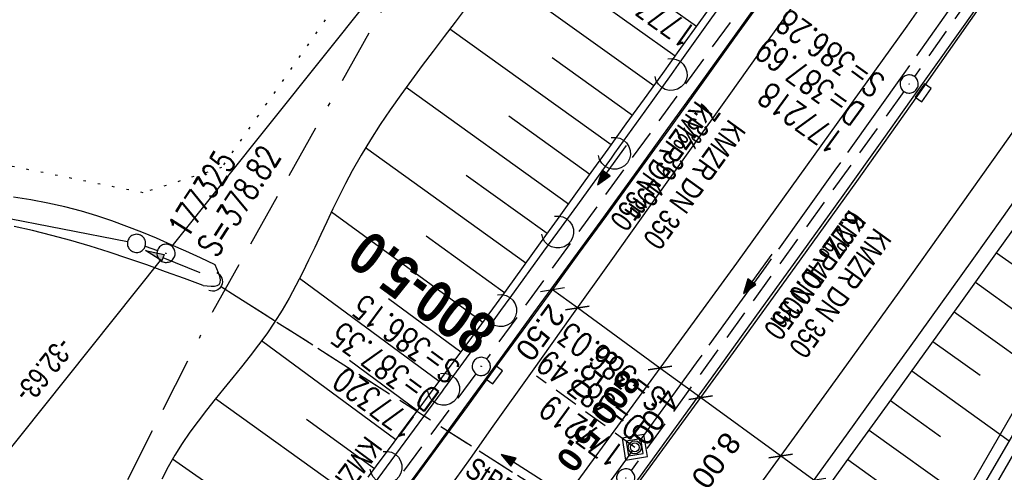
# Model space of a CAD drawing. Extents: x 508656 to 509297, y 448622 to 449584.
# Tile 16 of 53: x 508817 to 508898, y 448850 to 448887. Entities that reach past the tile are written whole.
import ezdxf
from ezdxf.enums import TextEntityAlignment as Align

# ---------------------------------------------------------------- set-up
doc = ezdxf.new("R2010")
doc.units = 0
doc.header["$LTSCALE"] = 10
doc.header["$MEASUREMENT"] = 0
for name, pattern in [('ACAD_ISO16W100', [73, 15, -6.5, 15, -6.5, 15, -7, 1, -7]), ('ACHSE', [5.5, 4, -0.5, 0.5, -0.5]), ('AUSGEZOGEN', [0]), ('LT00', [0]), ('LT12', [0.4, 0.3, -0.1]), ('LT17', [0.15, 0.1, -0.05]), ('PUNKTX2_STR', [0.6, 0.1, -0.5]), ('STRICHLINIE2', [0.375, 0.25, -0.125])]:
    doc.linetypes.add(name, pattern=pattern)
doc.layers.get('0').update_dxf_attribs({"linetype": 'LT00'})
for name, color, linetype in [('--EK_FBR', 250, 'LT00'), ('--EK_Halt-Pfeil', 4, 'LT00'), ('--EK_Haltung', 7, 'STRICHLINIE2'), ('--EK_Haltung-Text', 140, 'LT00'), ('--EK_Schacht-Text', 5, 'LT00'), ('--EK_STATIONSZEICHEN', 19, 'LT00'), ('--EK_STATIONSZEICHEN_NR', 19, 'LT17'), ('--EL_DFK_AB_L', 21, 'LT00'), ('--EL_DFK_AB_P', 7, 'LT00'), ('--EL_Halt-Pfeil', 4, 'LT00'), ('--EL_Haltung', 182, 'STRICHLINIE2'), ('--EL_Haltung-Text', 182, 'LT00'), ('--WASSER_GRENZE', 180, 'PUNKTX2_STR'), ('-AX-093', 35, 'ACHSE'), ('-STATIONSZEICHEN', 19, 'LT00'), ('-STATIONZEICHEN_NR', 19, 'LT00'), ('ABSTAND', 8, 'LT00'), ('BAB-KABEL', 220, 'ACAD_ISO16W100'), ('BEMAßUNG', 255, 'Continuous'), ('DFK_AB_L', 21, 'LT00'), ('DFK_AB_P', 7, 'LT00'), ('DFK_GZPKT', 250, 'LT00'), ('DFK_KATASTER', 250, 'LT00'), ('DL', 182, 'LT12'), ('DL_PFEIL', 201, 'LT00'), ('DL_TEXT', 182, 'LT00'), ('PFEIL', 140, 'AUSGEZOGEN'), ('V124_AFBR_BAB', 250, 'LT00'), ('V124_BOESCH', 250, 'LT00'), ('V124_BOSCHUNG', 250, 'LT00'), ('V124_GRABEN', 250, 'LT00'), ('V124_H_BORD', 8, 'LT00'), ('V124_KA_PRUF', 182, 'LT00'), ('V124_LAERM', 11, 'LT00'), ('V124_LD_MARK', 250, 'LT00'), ('V124_SINKK', 182, 'LT00'), ('V124_UK_DURCH', 182, 'LT00'), ('V124_ZAUN', 40, 'LT00')]:
    doc.layers.add(name, color=color, linetype=linetype)
doc.styles.add('Arial', font='ARIAL.TTF')
doc.styles.add('Haltungsbeschriftung', font='ARIAL.TTF', dxfattribs={"width": 0.75})
doc.styles.add('Knoten', font='ARIALBD.TTF', dxfattribs={"width": 0.8, "height": 1.8})
doc.styles.add('schachtbeschriftung', font='romans.shx', dxfattribs={"width": 0.75, "height": 2})
doc.styles.get("Standard").update_dxf_attribs({"font": 'ARIAL.TTF'})

# ---------------------------------------------------------------- blocks, each defined once
blk = doc.blocks.new('SYMB7010')
at = {"color": 0, "linetype": 'ByBlock'}
for points in [[(-0.031408, 0.499213), (-0.093728, 0.49134), (-0.15457, 0.475719), (-0.212975, 0.452595), (-0.268021, 0.422333), (-0.31884, 0.385411), (-0.36463, 0.342411), (-0.40467, 0.29401), (-0.438329, 0.240973), (-0.465074, 0.184136), (-0.484486, 0.124395), (-0.496256, 0.062692), (-0.5002, 0)], [(-0.5002, 0), (-0.496256, -0.062692), (-0.484486, -0.124395), (-0.465075, -0.184136), (-0.438329, -0.240973), (-0.404671, -0.29401), (-0.36463, -0.342411), (-0.31884, -0.385411), (-0.268021, -0.422333), (-0.212975, -0.452595), (-0.154571, -0.475719), (-0.093728, -0.49134), (-0.031408, -0.499213), (0.031408, -0.499213)], [(0.5002, 0), (0.496256, 0.062692), (0.484485, 0.124395), (0.465074, 0.184136), (0.438329, 0.240973), (0.40467, 0.29401), (0.36463, 0.342411), (0.31884, 0.385411), (0.268021, 0.422333), (0.212975, 0.452595), (0.15457, 0.475719), (0.093728, 0.49134), (0.031408, 0.499213), (-0.031408, 0.499213)], [(0.031408, -0.499213), (0.093728, -0.491341), (0.15457, -0.475719), (0.212975, -0.452595), (0.268021, -0.422333), (0.31884, -0.385411), (0.36463, -0.342411), (0.404671, -0.294011), (0.438329, -0.240974), (0.465075, -0.184136), (0.484486, -0.124395), (0.496256, -0.062692), (0.500201, 0)]]:
    blk.add_lwpolyline(points, dxfattribs=at)
blk = doc.blocks.new('SYMB0003')
at = {"color": 0, "linetype": 'ByBlock'}
for p, q in [((-0.015712, 0), (0.010166, 0.012015)), ((0, -0.021257), (-0.015712, 0)), ((0.010166, 0.012015), (0, -0.021257))]:
    blk.add_line(p, q, dxfattribs=at)
for points in [[(-0.031395, 0.499013), (-0.093691, 0.491144), (-0.154509, 0.475528), (-0.21289, 0.452414), (-0.267913, 0.422164), (-0.318712, 0.385257), (-0.364484, 0.342274), (-0.404509, 0.293893), (-0.438154, 0.240877), (-0.464888, 0.184062), (-0.484292, 0.124345), (-0.496058, 0.062667), (-0.5, 0)], [(-0.5, 0), (-0.496058, -0.062667), (-0.484292, -0.124345), (-0.464888, -0.184062), (-0.438154, -0.240877), (-0.404509, -0.293893), (-0.364485, -0.342274), (-0.318712, -0.385257), (-0.267914, -0.422164), (-0.21289, -0.452414), (-0.154509, -0.475529), (-0.093691, -0.491144), (-0.031395, -0.499014), (0.031395, -0.499014)], [(0.5, 0), (0.496057, 0.062667), (0.484292, 0.124345), (0.464888, 0.184062), (0.438153, 0.240877), (0.404509, 0.293893), (0.364484, 0.342274), (0.318712, 0.385257), (0.267913, 0.422164), (0.21289, 0.452414), (0.154509, 0.475528), (0.093691, 0.491144), (0.031395, 0.499013), (-0.031395, 0.499013)], [(0.031395, -0.499014), (0.093691, -0.491144), (0.154509, -0.475529), (0.21289, -0.452414), (0.267914, -0.422164), (0.318712, -0.385257), (0.364485, -0.342274), (0.404509, -0.293893), (0.438154, -0.240877), (0.464889, -0.184062), (0.484292, -0.124345), (0.496058, -0.062667), (0.5, 0)]]:
    blk.add_lwpolyline(points, dxfattribs=at)
blk = doc.blocks.new('Pfreil3')
at = {"layer": 'PFEIL'}
blk.add_hatch(color=256, dxfattribs=at).paths.add_polyline_path([(-1.549, 0.273), (-1.549, -0.273), (0, 0)])
for p, q in [((-1.549, 0), (-4.831, 0)), ((-1.549, -0.273), (-1.549, 0.273)), ((-1.549, 0.273), (0, 0)), ((0, 0), (-1.549, -0.273))]:
    blk.add_line(p, q, dxfattribs=at)
blk = doc.blocks.new('SYMB7122')
at = {"color": 0, "linetype": 'ByBlock'}
for points in [[(-0.109975, -0.002365), (-0.106745, 0.026562), (-0.096041, 0.053629), (-0.078613, 0.076941), (-0.055681, 0.094866), (-0.028851, 0.106149), (0, 0.11)], [(0, 0.11), (0.028851, 0.106149), (0.055681, 0.094866), (0.078613, 0.076941), (0.096041, 0.053629), (0.106745, 0.026562), (0.109975, -0.002365)], [(-0.075234, -0.080249), (-0.093647, -0.057708), (-0.105504, -0.031126), (-0.109975, -0.002365)], [(0.109975, -0.002365), (0.105504, -0.031126), (0.093647, -0.057708), (0.075234, -0.080249)]]:
    blk.add_lwpolyline(points, dxfattribs=at)
blk = doc.blocks.new('SYMB0652')
at = {"color": 0, "linetype": 'ByBlock'}
blk.add_lwpolyline([(-0.15, -0.075), (0.15, -0.075), (0.15, 0.075), (-0.15, 0.075), (-0.15, -0.075)], dxfattribs=at)
blk = doc.blocks.new('SYMB1107')
at = {"color": 0, "linetype": 'ByBlock'}
for points in [[(-0.2, 0), (-0.196157, 0.039018), (-0.184776, 0.076537), (-0.166294, 0.111114), (-0.141421, 0.141421), (-0.111114, 0.166294), (-0.076537, 0.184776), (-0.039018, 0.196157), (0, 0.2)], [(0, 0.2), (0.039018, 0.196157), (0.076537, 0.184776), (0.111114, 0.166294), (0.141421, 0.141421), (0.166294, 0.111114), (0.184776, 0.076537), (0.196157, 0.039018), (0.2, 0)]]:
    blk.add_lwpolyline(points, dxfattribs=at)
blk = doc.blocks.new('SYMB0070')
at = {"color": 0, "linetype": 'ByBlock'}
for p, q in [((-0.5, 0), (0.2, 0)), ((0.5, 0), (0.2, 0.1)), ((0.2, 0.1), (0.2, 0)), ((0.468, 0), (0.21, 0.086)), ((0.21, 0.086), (0.21, -0.086)), ((0.21, -0.086), (0.468, 0)), ((0.22, -0.072), (0.437, 0)), ((0.23, -0.058), (0.405, 0)), ((0.24, -0.045), (0.374, 0)), ((0.342, 0), (0.25, 0.031)), ((0.25, 0.031), (0.25, -0.031)), ((0.25, -0.031), (0.342, 0)), ((0.26, -0.017), (0.31, 0)), ((0.27, -0.003), (0.279, 0))]:
    blk.add_line(p, q, dxfattribs=at)
for points in [[(0.2, 0), (0.2, -0.1), (0.5, 0)], [(0.437, 0), (0.22, 0.072), (0.22, -0.072)], [(0.405, 0), (0.23, 0.058), (0.23, -0.058)], [(0.374, 0), (0.24, 0.045), (0.24, -0.045)], [(0.31, 0), (0.26, 0.017), (0.26, -0.017)], [(0.279, 0), (0.27, 0.003), (0.27, -0.003)]]:
    blk.add_lwpolyline(points, dxfattribs=at)
blk = doc.blocks.new('_Oblique')
at = {"color": 0, "linetype": 'ByBlock', "lineweight": -2}
blk.add_line((-0.5, -0.5), (0.5, 0.5), dxfattribs=at)
blk = doc.blocks.new('Netzknoten_SYMB')
at = {"flags": 128}
blk.add_lwpolyline([(0, -0.864), (0.864, 0), (0, 0.864), (-0.864, 0)], close=True, dxfattribs=at)
blk.add_circle((0, 0), 0.36)

msp = doc.modelspace()

# ---------------------------------------------------------------- linework, layer by layer
at = {"layer": '--EK_FBR', "color": 2}
for points in [[(508945.629, 448969.847), (508939.75, 448960.365), (508930.023, 448945.167), (508916.991, 448925.409), (508903.172, 448905.098), (508890.102, 448886.371), (508876.08, 448866.836), (508862.507, 448848.197), (508848.073, 448828.465), (508840.687, 448818.338), (508837.66, 448814.347), (508830.769, 448805.101), (508823.885, 448796.015), (508815.239, 448784.58), (508801.192, 448765.902), (508786.067, 448745.698), (508771.843, 448726.472), (508757.47, 448706.792), (508750.706, 448697.423)], [(508841.379, 448812.562), (508843.804, 448815.832), (508846.227, 448819.104), (508849.24, 448823.18), (508852.249, 448827.26), (508855.254, 448831.342), (508858.256, 448835.427), (508861.257, 448839.512), (508864.182, 448843.497), (508867.104, 448847.484), (508870.023, 448851.474), (508872.935, 448855.469), (508875.841, 448859.468), (508880.926, 448866.512), (508885.983, 448873.575), (508891.011, 448880.66), (508895.357, 448886.834), (508899.681, 448893.023)]]:
    msp.add_lwpolyline(points, dxfattribs=at)
at = {"layer": '--EK_FBR'}
for points in [[(508849.242, 448848.608), (508851.579, 448851.816), (508853.917, 448855.024), (508856.216, 448858.175), (508858.515, 448861.325), (508860.814, 448864.475), (508863.111, 448867.627), (508865.405, 448870.781), (508867.696, 448873.937), (508870.456, 448877.754), (508873.208, 448881.577), (508875.951, 448885.406), (508878.685, 448889.243)], [(508900.611, 448874.306), (508898.042, 448870.686), (508895.465, 448867.072), (508892.882, 448863.462), (508890.295, 448859.855), (508887.705, 448856.25), (508885.114, 448852.646), (508883.041, 448849.762), (508880.966, 448846.878)]]:
    msp.add_lwpolyline(points, dxfattribs=at)
at = {"layer": '--EK_Haltung'}
for p, q in [((508912.689, 448913.632), (508890.737, 448882.225)), ((508877.751, 448889.729), (508855.506, 448858.935)), ((508889.87, 448881), (508867.397, 448849.741)), ((508898.109, 448823.79), (508833.58, 448864.923)), ((508854.62, 448857.724), (508839.117, 448836.802))]:
    msp.add_line(p, q, dxfattribs=at)
at = {"layer": '--EK_STATIONSZEICHEN_NR', "ltscale": 2}
msp.add_line((508867.704, 448851.655), (508859.612, 448857.531), dxfattribs=at)
at = {"layer": '--EL_DFK_AB_L'}
for p, q in [((508874.223, 448924.212), (508829.568, 448868.235)), ((508809.228, 448842.715), (508828.633, 448867.061))]:
    msp.add_line(p, q, dxfattribs=at)
at = {"layer": '--EL_Haltung'}
for p, q in [((508912.689, 448913.632), (508890.737, 448882.225)), ((508877.751, 448889.729), (508855.506, 448858.935)), ((508889.87, 448881), (508867.397, 448849.741)), ((508898.109, 448823.79), (508833.58, 448864.923)), ((508854.62, 448857.724), (508839.117, 448836.802))]:
    msp.add_line(p, q, dxfattribs=at)
at = {"layer": '--WASSER_GRENZE', "ltscale": 0.2}
for p, q in [((508855.991, 448906.549), (508833.681, 448874.721)), ((508827.21, 448872.64), (508769.05, 448884.378)), ((508833.681, 448874.721), (508827.21, 448872.64))]:
    msp.add_line(p, q, dxfattribs=at)
at = {"layer": '-AX-093', "ltscale": 0.2}
msp.add_lwpolyline([(508944.336, 448963.763), (508939.113, 448955.487), (508933.834, 448947.248), (508928.499, 448939.044), (508923.113, 448930.874), (508917.679, 448922.736), (508912.198, 448914.63), (508906.674, 448906.552), (508901.109, 448898.503), (508895.506, 448890.48), (508889.868, 448882.482), (508884.197, 448874.507), (508878.496, 448866.553), (508872.767, 448858.62), (508867.013, 448850.704), (508861.237, 448842.806), (508855.44, 448834.921), (508849.626, 448827.05), (508843.797, 448819.19), (508837.955, 448811.339), (508832.103, 448803.496), (508826.244, 448795.659)], dxfattribs=at)
at = {"layer": 'BAB-KABEL', "ltscale": 0.03, "flags": 128}
msp.add_lwpolyline([(509108.573, 449550.725), (509108.555, 449549.914), (509107.923, 449539.685), (509107.542, 449523.737), (509106.023, 449504.505), (509103.027, 449469.794), (509099.689, 449441.648), (509096.193, 449417.967), (509091.426, 449386.81), (509087.449, 449364.561), (509073.798, 449340.609), (509065.653, 449326.084), (509057.693, 449300.149), (509049.552, 449273.993), (509041.415, 449242.623), (509046.433, 449233.113), (509037.953, 449223.257), (509025.311, 449191.332), (509014.573, 449162.417), (509007.467, 449145.09), (509000.027, 449125.034), (508990.328, 449099.728), (508968.681, 449052.617), (508956.383, 449026.625), (508943.193, 449006.537), (508939.163, 449000.145), (508916.248, 448963.752), (508910.658, 448958.257), (508886.526, 448934.14), (508866.425, 448912.558), (508852.808, 448898.73), (508848.226, 448890.1), (508832.927, 448862.84), (508820.417, 448838.043), (508819.404, 448835.445), (508822.64, 448825.297), (508822.418, 448824.293), (508817.73, 448816.932), (508806.456, 448816.821), (508794.738, 448812.137), (508784.999, 448797.187), (508766.925, 448769.699), (508761.413, 448761.665), (508751.074, 448746.056), (508734.064, 448723.741), (508723.724, 448711.345), (508722.677, 448710.036)], dxfattribs=at)
at = {"layer": 'BEMAßUNG'}
for p, q in [((508862.982, 448863.144), (508860.933, 448864.639)), ((508869.782, 448858.188), (508862.982, 448863.144)), ((508873.134, 448855.745), (508869.782, 448858.188)), ((508879.715, 448850.948), (508873.134, 448855.745)), ((508882.452, 448848.954), (508879.715, 448850.948))]:
    msp.add_line(p, q, dxfattribs=at)
at = {"layer": 'DFK_AB_L'}
for p, q in [((508874.223, 448924.212), (508829.568, 448868.235)), ((508809.228, 448842.715), (508828.633, 448867.061))]:
    msp.add_line(p, q, dxfattribs=at)
at = {"layer": 'DFK_KATASTER'}
for p, q in [((508772.946, 448879.035), (508825.935, 448868.614)), ((508827.381, 448868.228), (508828.39, 448867.89))]:
    msp.add_line(p, q, dxfattribs=at)
at = {"layer": 'DL'}
msp.add_line((508898.109, 448823.79), (508833.58, 448864.923), dxfattribs=at)
at = {"layer": 'V124_AFBR_BAB', "color": 0}
for points in [[(508945.629, 448969.847), (508939.75, 448960.365), (508930.023, 448945.167), (508916.991, 448925.409), (508903.172, 448905.098), (508890.102, 448886.371), (508876.08, 448866.836), (508862.507, 448848.197), (508848.073, 448828.465), (508840.687, 448818.338), (508837.66, 448814.347), (508830.769, 448805.101), (508823.885, 448796.015), (508815.239, 448784.58), (508801.192, 448765.902), (508786.067, 448745.698), (508771.843, 448726.472), (508757.47, 448706.792), (508750.706, 448697.423)], [(508841.379, 448812.562), (508843.804, 448815.832), (508846.227, 448819.104), (508849.24, 448823.18), (508852.249, 448827.26), (508855.254, 448831.342), (508858.256, 448835.427), (508861.257, 448839.512), (508864.182, 448843.497), (508867.104, 448847.484), (508870.023, 448851.474), (508872.935, 448855.469), (508875.841, 448859.468), (508880.926, 448866.512), (508885.983, 448873.575), (508891.011, 448880.66), (508895.357, 448886.834), (508899.681, 448893.023)]]:
    msp.add_lwpolyline(points, dxfattribs=at)
at = {"layer": 'V124_AFBR_BAB'}
for points in [[(508849.242, 448848.608), (508851.579, 448851.816), (508853.917, 448855.024), (508856.216, 448858.175), (508858.515, 448861.325), (508860.814, 448864.475), (508863.111, 448867.627), (508865.405, 448870.781), (508867.696, 448873.937), (508870.456, 448877.754), (508873.208, 448881.577), (508875.951, 448885.406), (508878.685, 448889.243)], [(508900.611, 448874.306), (508898.042, 448870.686), (508895.465, 448867.072), (508892.882, 448863.462), (508890.295, 448859.855), (508887.705, 448856.25), (508885.114, 448852.646), (508883.041, 448849.762), (508880.966, 448846.878)]]:
    msp.add_lwpolyline(points, dxfattribs=at)
at = {"layer": 'V124_BOESCH'}
for points in [[(508845.76, 448849.195), (508846.742, 448850.536), (508847.742, 448851.891), (508848.754, 448853.255), (508849.775, 448854.626), (508850.8, 448856.002), (508851.824, 448857.378), (508852.843, 448858.752), (508854.291, 448860.718), (508855.723, 448862.674), (508857.14, 448864.623), (508858.546, 448866.565), (508859.944, 448868.503), (508861.336, 448870.438), (508862.726, 448872.372), (508864.116, 448874.306), (508865.509, 448876.242), (508867.005, 448878.316), (508868.504, 448880.393), (508870.005, 448882.475), (508871.504, 448884.561), (508872.999, 448886.652), (508874.487, 448888.747)], [(508853.821, 448887.912), (508852.917, 448886.712), (508852.009, 448885.516), (508851.102, 448884.321), (508850.2, 448883.125), (508849.308, 448881.923), (508848.431, 448880.714), (508847.573, 448879.494), (508846.74, 448878.259), (508845.935, 448877.008), (508845.163, 448875.737), (508844.429, 448874.442), (508843.883, 448873.412), (508843.358, 448872.369), (508842.848, 448871.317), (508842.347, 448870.259), (508841.85, 448869.198), (508841.353, 448868.137), (508840.848, 448867.079), (508840.331, 448866.029), (508839.796, 448864.989), (508839.238, 448863.963), (508838.652, 448862.953), (508838.031, 448861.963), (508837.391, 448861.022), (508836.72, 448860.099), (508836.026, 448859.19), (508835.315, 448858.292), (508834.593, 448857.4), (508833.868, 448856.512), (508833.146, 448855.622), (508832.434, 448854.727), (508831.74, 448853.823), (508831.069, 448852.907), (508830.428, 448851.974), (508829.825, 448851.021), (508829.266, 448850.043), (508828.758, 448849.037)], [(508882.466, 448846.745), (508885.488, 448850.949), (508888.511, 448855.155), (508891.535, 448859.364), (508894.557, 448863.575), (508897.576, 448867.789), (508900.59, 448872.007)]]:
    msp.add_lwpolyline(points, dxfattribs=at)
at = {"layer": 'V124_BOSCHUNG'}
for p, q in [((508872.79, 448886.358), (508859.459, 448895.84)), ((508869.267, 448881.452), (508856.043, 448890.955)), ((508871.028, 448883.897), (508864.395, 448888.648)), ((508865.757, 448876.586), (508852.476, 448886.13)), ((508867.512, 448879.019), (508860.896, 448883.774)), ((508862.254, 448871.715), (508848.875, 448881.33)), ((508864.005, 448874.151), (508857.333, 448878.945)), ((508858.741, 448866.834), (508845.535, 448876.358)), ((508860.502, 448869.279), (508853.827, 448874.077)), ((508855.184, 448861.936), (508842.722, 448871.053)), ((508856.966, 448864.382), (508850.514, 448869.069)), ((508897.512, 448867.701), (508904.622, 448862.604)), ((508851.599, 448857.076), (508840.103, 448865.581)), ((508895.766, 448865.261), (508899.434, 448862.632)), ((508853.393, 448859.497), (508847.413, 448863.903)), ((508894.018, 448862.823), (508901.583, 448857.4)), ((508848.017, 448852.262), (508836.969, 448860.435)), ((508892.269, 448860.386), (508896.166, 448857.592)), ((508849.8, 448854.659), (508844.223, 448858.801)), ((508890.519, 448857.949), (508898.544, 448852.196)), ((508844.536, 448847.505), (508833.17, 448855.652)), ((508888.768, 448855.513), (508892.897, 448852.553)), ((508846.26, 448849.879), (508840.683, 448853.956)), ((508887.017, 448853.077), (508895.501, 448846.995)), ((508841.163, 448842.67), (508829.626, 448850.683)), ((508885.266, 448850.641), (508889.616, 448847.523))]:
    msp.add_line(p, q, dxfattribs=at)
at = {"layer": 'V124_GRABEN'}
for points in [[(508887.127, 448830.91), (508897.075, 448847.919), (508907.217, 448865.479), (508918.03, 448883.296), (508930.645, 448906.098), (508931.702, 448906.719), (508949.178, 448920.51), (508959.236, 448928.238), (508965.324, 448933.349), (508976.698, 448943.593), (508988.054, 448956.792), (508997.843, 448972.493), (509005.477, 448988.184)], [(508941.712, 448933.262), (508940.202, 448930.951), (508938.705, 448928.634), (508937.215, 448926.31), (508935.732, 448923.984), (508934.251, 448921.655), (508931.419, 448915.658), (508930.763, 448914.797), (508930.181, 448913.884), (508929.676, 448912.927), (508929.253, 448911.931), (508928.913, 448910.903), (508929.131, 448909.778), (508929.455, 448908.679), (508929.881, 448907.615), (508929.213, 448905.995), (508917.089, 448883.692), (508906.48, 448865.788), (508895.934, 448847.725), (508886.278, 448831.437)], [(508833.149, 448866.711), (508831.944, 448867.268), (508830.738, 448867.82), (508829.529, 448868.362), (508828.316, 448868.888), (508827.098, 448869.394), (508825.873, 448869.875), (508824.641, 448870.325), (508823.4, 448870.74), (508822.148, 448871.113), (508820.762, 448871.473), (508819.362, 448871.783), (508817.952, 448872.049), (508816.532, 448872.277)], [(508832.162, 448865.007), (508830.615, 448865.575), (508829.068, 448866.138), (508827.518, 448866.691), (508825.964, 448867.229), (508824.406, 448867.747), (508822.842, 448868.24), (508821.271, 448868.703), (508819.692, 448869.131), (508818.104, 448869.519), (508816.58, 448869.849)], [(508832.162, 448865.007), (508832.493, 448864.97), (508832.808, 448864.945), (508833.088, 448864.947), (508833.319, 448864.988), (508833.482, 448865.08), (508833.568, 448865.243), (508833.577, 448865.465), (508833.524, 448865.735), (508833.425, 448866.04), (508833.295, 448866.37), (508833.149, 448866.711)]]:
    msp.add_lwpolyline(points, dxfattribs=at)
at = {"layer": 'V124_H_BORD'}
for points in [[(508861.193, 448839.624), (508864.583, 448844.304), (508867.971, 448848.984), (508871.357, 448853.666), (508874.74, 448858.351), (508878.119, 448863.038), (508881.492, 448867.729), (508884.858, 448872.425), (508888.217, 448877.127), (508891.567, 448881.834), (508894.908, 448886.549), (508898.237, 448891.271), (508901.554, 448896.002), (508904.858, 448900.743), (508908.148, 448905.493), (508912.106, 448911.253), (508916.042, 448917.028), (508919.952, 448922.821), (508923.838, 448928.631), (508927.698, 448934.457), (508931.53, 448940.302), (508935.335, 448946.165), (508939.111, 448952.046), (508942.857, 448957.946)], [(508878.616, 448889.375), (508875.888, 448885.555), (508873.152, 448881.741), (508870.407, 448877.933), (508867.656, 448874.129), (508864.9, 448870.33), (508862.14, 448866.533), (508859.377, 448862.738), (508856.612, 448858.944), (508853.847, 448855.151), (508851.036, 448851.294), (508848.225, 448847.436), (508845.414, 448843.58), (508842.6, 448839.724), (508839.785, 448835.87), (508837.703, 448833.024), (508835.621, 448830.179)]]:
    msp.add_lwpolyline(points, dxfattribs=at)
at = {"layer": 'V124_LAERM'}
msp.add_line((508847.221, 448850.008), (508842.476, 448843.567), dxfattribs=at)
for points in [[(508875.339, 448888.91), (508874.039, 448887.079), (508871.285, 448883.218), (508870.696, 448882.395)], [(508870.696, 448882.395), (508868.523, 448879.361), (508866.031, 448875.895)], [(508866.031, 448875.895), (508865.754, 448875.509), (508862.98, 448871.661), (508861.351, 448869.407)], [(508861.351, 448869.407), (508860.202, 448867.816), (508857.42, 448863.974), (508856.661, 448862.926)], [(508856.661, 448862.926), (508854.636, 448860.132), (508851.965, 448856.449)], [(508851.965, 448856.449), (508851.851, 448856.292), (508847.221, 448850.008)]]:
    msp.add_lwpolyline(points, dxfattribs=at)
at = {"layer": 'V124_LD_MARK'}
for points in [[(508852.279, 448848.088), (508854.167, 448850.743), (508856.054, 448853.398), (508859.291, 448857.946), (508862.53, 448862.493), (508865.772, 448867.038), (508869.013, 448871.582), (508872.254, 448876.127), (508875.493, 448880.673), (508878.728, 448885.221), (508881.958, 448889.772)], [(508906.437, 448888.483), (508902.217, 448882.454), (508897.978, 448876.439), (508893.72, 448870.438), (508889.445, 448864.448), (508885.154, 448858.471), (508880.847, 448852.505), (508876.525, 448846.549), (508872.189, 448840.603), (508867.841, 448834.667), (508864.095, 448829.572), (508860.34, 448824.483), (508856.579, 448819.4), (508852.812, 448814.321), (508849.039, 448809.246), (508845.261, 448804.174), (508841.48, 448799.105), (508837.695, 448794.039)]]:
    msp.add_lwpolyline(points, dxfattribs=at)
at = {"layer": 'V124_ZAUN'}
msp.add_lwpolyline([(508892.359, 448843.405), (508893.255, 448844.799), (508899.905, 448856.367)], dxfattribs=at)

# ---------------------------------------------------------------- block references
at = {"layer": '--EK_Halt-Pfeil', "yscale": 4, "zscale": 4}
for p, xscale, rotation in [((508865.818, 448874.917), 3.999999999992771, 234.1547899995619), ((508877.822, 448865.956), 4.000000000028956, 234.2879399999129)]:
    msp.add_blockref('SYMB0070', p, dxfattribs=dict(at, xscale=xscale, rotation=rotation))
at = {"layer": '--EK_STATIONSZEICHEN', "linetype": 'Continuous', "lineweight": 0, "xscale": 1.499999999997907, "yscale": 1.5, "zscale": 1.5, "rotation": 144.0137058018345}
msp.add_blockref('Netzknoten_SYMB', (508867.704, 448851.655), dxfattribs=at)
at = {"layer": '--EL_DFK_AB_P', "xscale": 1.500000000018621, "yscale": 1.5, "zscale": 1.5, "rotation": 264.7377099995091}
msp.add_blockref('SYMB0003', (508829.101, 448867.65), dxfattribs=at)
at = {"layer": '--EL_Halt-Pfeil', "yscale": 4, "zscale": 4}
for p, xscale, rotation in [((508865.818, 448874.917), 3.999999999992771, 234.1547899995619), ((508877.822, 448865.956), 4.000000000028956, 234.2879399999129)]:
    msp.add_blockref('SYMB0070', p, dxfattribs=dict(at, xscale=xscale, rotation=rotation))
at = {"layer": '-STATIONSZEICHEN', "linetype": 'Continuous', "lineweight": 0, "rotation": 144.0137058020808}
msp.add_blockref('Netzknoten_SYMB', (508867.704, 448851.655), dxfattribs=at)
at = {"layer": 'BEMAßUNG', "xscale": 1.4, "yscale": 1.4, "zscale": 1.4}
for p, rotation in [((508860.933, 448864.639), 143.9118646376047), ((508862.982, 448863.144), 143.911864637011), ((508862.982, 448863.144), 323.9118646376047), ((508869.782, 448858.188), 143.9118646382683), ((508869.782, 448858.188), 323.911864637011), ((508873.134, 448855.745), 143.9118646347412), ((508873.134, 448855.745), 323.9118646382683), ((508879.715, 448850.948), 143.9118646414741), ((508879.715, 448850.948), 323.9118646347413), ((508882.452, 448848.954), 323.911864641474)]:
    msp.add_blockref('_Oblique', p, dxfattribs=dict(at, rotation=rotation))
at = {"layer": 'DFK_AB_P', "xscale": 1.500000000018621, "yscale": 1.5, "zscale": 1.5, "rotation": 264.7377099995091}
msp.add_blockref('SYMB0003', (508829.101, 448867.65), dxfattribs=at)
at = {"layer": 'DFK_GZPKT', "xscale": 1.500000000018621, "yscale": 1.5, "zscale": 1.5, "rotation": 264.7377099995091}
msp.add_blockref('SYMB7010', (508826.67, 448868.468), dxfattribs=at)
at = {"layer": 'DL_PFEIL', "xscale": 3.999999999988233, "yscale": 4, "zscale": 4, "rotation": 147.4829400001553}
msp.add_blockref('SYMB0070', (508858.389, 448849.997), dxfattribs=at)
at = {"layer": 'PFEIL', "rotation": 158.0716508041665}
msp.add_blockref('Pfreil3', (508827.409, 448867.873), dxfattribs=at)
at = {"layer": 'V124_KA_PRUF', "xscale": 1.50000000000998, "yscale": 1.5, "zscale": 1.5, "rotation": 245.7719999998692}
for p in [(508890.308, 448881.611), (508855.067, 448858.328), (508866.959, 448849.132)]:
    msp.add_blockref('SYMB0003', p, dxfattribs=at)
at = {"layer": 'V124_LAERM', "yscale": 12, "zscale": 12}
for p, xscale, rotation in [((508870.696, 448882.395), 12.00000000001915, 234.3880099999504), ((508866.031, 448875.895), 12.00000000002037, 234.2912999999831), ((508861.351, 448869.407), 12.00000000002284, 234.1486499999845), ((508856.661, 448862.926), 11.9999999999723, 234.0663399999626), ((508851.965, 448856.449), 12.00000000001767, 234.0519299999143), ((508847.221, 448850.008), 12.00000000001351, 233.6198499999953)]:
    msp.add_blockref('SYMB7122', p, dxfattribs=dict(at, xscale=xscale, rotation=rotation))
at = {"layer": 'V124_SINKK', "zscale": 4.5}
for p, xscale, yscale, rotation in [((508891.454, 448880.879), 4.500000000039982, 4.5, 54.85859938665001), ((508856.131, 448857.623), 4.499999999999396, 4.500000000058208, 53.87481933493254)]:
    msp.add_blockref('SYMB0652', p, dxfattribs=dict(at, xscale=xscale, yscale=yscale, rotation=rotation))
at = {"layer": 'V124_UK_DURCH', "xscale": 4.000000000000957, "yscale": 4, "zscale": 4, "rotation": 245.7720000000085}
msp.add_blockref('SYMB1107', (508832.948, 448865.327), dxfattribs=at)

# ---------------------------------------------------------------- texts
at = {"layer": '--EK_Haltung-Text', "style": 'Haltungsbeschriftung', "width": 0.75}
for s, rotation, p in [('7.3‰ 39.49m', -125.84521, (508873.403, 448880.296)), ('KMZR DN 350', -125.84521, (508875.478, 448878.795)), ('6.2‰ 40.00m', -125.71206, (508885.394, 448871.346)), ('KMZR DN 350', -125.71206, (508887.472, 448869.853))]:
    msp.add_text(s, height=1.8, rotation=rotation, dxfattribs=at).set_placement(p)
at = {"layer": '--EK_Schacht-Text', "style": 'schachtbeschriftung', "width": 0.75}
for s, rotation, p in [('177319', -215.84521, (508872.959, 448886.086)), ('S=386.28', -215.71207, (508888.449, 448882.021)), ('D=387.69', -215.71207, (508886.768, 448879.683)), ('177218', -215.71207, (508885.087, 448877.344)), ('177325', 57.55332, (508830.824, 448868.752)), ('S=378.82', 57.55332, (508833.254, 448867.207)), ('S=386.15', -216.53552, (508853.465, 448858.412)), ('D=387.35', -216.53552, (508851.751, 448856.099)), ('S=386.03', -216.43657, (508870.44, 448856.123)), ('D=387.49', -216.43657, (508868.73, 448853.807)), ('177320', -216.53552, (508850.036, 448853.785)), ('177219', -216.43657, (508867.019, 448851.491))]:
    msp.add_text(s, height=2, rotation=rotation, dxfattribs=at).set_placement(p)
at = {"layer": '--EK_STATIONSZEICHEN_NR', "style": 'Knoten', "width": 0.8}
msp.add_text('800-5.0', height=3.5, rotation=143.83917, dxfattribs=at).set_placement((508855.567, 448860.469), align=Align.MIDDLE_LEFT)
at = {"layer": '--EL_Haltung-Text', "style": 'Haltungsbeschriftung', "width": 0.75}
for rotation, p in [(-125.84521, (508872.752, 448880.322)), (-125.71206, (508885.394, 448871.346)), (-126.53553, (508845.56, 448852.7))]:
    msp.add_text('KMZR DN 350', height=1.8, rotation=rotation, dxfattribs=at).set_placement(p)
at = {"layer": '-STATIONZEICHEN_NR', "style": 'Knoten'}
msp.add_text('800-5.0', height=2, rotation=233.83917, dxfattribs=at).set_placement((508865.519, 448853.241), align=Align.TOP_CENTER)
at = {"layer": 'ABSTAND', "width": 0.75}
msp.add_text('-32.63-', height=1.8, rotation=-128.55666, dxfattribs=at).set_placement((508820.262, 448860.893))
at = {"layer": 'BEMAßUNG', "char_height": 1.8, "attachment_point": 5, "rotation": 233.91186, "style": 'Arial'}
for s, insert in [('\\A1;2.50', (508859.925, 448861.103)), ('\\A1;8.50', (508864.344, 448857.887)), ('\\A1;4.00', (508869.414, 448854.162)), ('\\A1;8.00', (508874.398, 448850.57))]:
    msp.add_mtext(s, dxfattribs=dict(at, insert=insert))
at = {"layer": 'DL_TEXT', "style": 'Haltungsbeschriftung', "width": 0.75}
msp.add_text('StBR 1200', height=1.8, rotation=-32.51706, dxfattribs=at).set_placement((508853.597, 448849.426))

doc.saveas('drawing.dxf')
